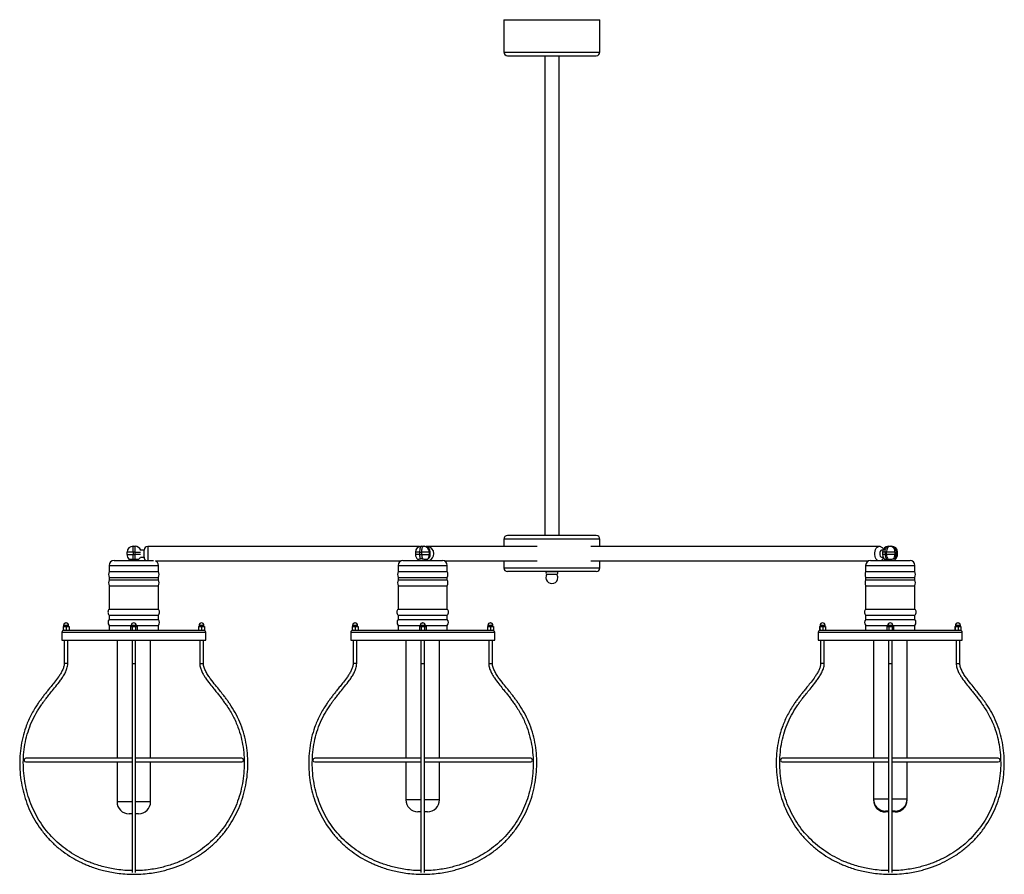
# Model space of a CAD drawing. Header units: millimetres. Extents: x 373 to 1003, y 310 to 706.
# Tile 1 of 6: x 373 to 537, y 339 to 481. Entities that reach past the tile are written whole.
import ezdxf

# ---------------------------------------------------------------- set-up
doc = ezdxf.new("R2010")
doc.units = ezdxf.units.MM

msp = doc.modelspace()

# ---------------------------------------------------------------- linework, layer by layer
at = {"color": 7, "linetype": 'Continuous', "lineweight": 25}
for p, q in [((454.02, 481.22), (454.02, 475.82)), ((454.02, 481.22), (470.02, 481.22)), ((470.02, 475.82), (470.02, 481.22)), ((454.62, 475.22), (469.42, 475.22)), ((460.82, 475.22), (460.82, 395.22)), ((463.22, 395.22), (463.22, 475.22)), ((454.02, 394.62), (454.02, 393.41)), ((469.42, 395.22), (454.62, 395.22)), ((470.02, 393.41), (470.02, 394.62)), ((391.18, 392.06), (391.18, 392.45)), ((392.18, 392.45), (391.18, 392.45)), ((392.18, 392.45), (392.18, 393.45)), ((392.18, 393.45), (392.51, 393.45)), ((392.18, 392.45), (392.18, 392.06)), ((392.51, 392.45), (392.18, 392.45)), ((392.51, 392.45), (392.51, 393.45)), ((392.51, 392.06), (392.51, 392.45)), ((394.02, 392.81), (393.45, 392.81)), ((394.02, 392.21), (394.02, 392.81)), ((439.95, 393.41), (394.62, 393.41)), ((439.25, 392.45), (439.25, 392.06)), ((439.94, 392.45), (440.32, 392.45)), ((439.94, 392.45), (439.94, 392.06)), ((440.25, 393.45), (440.63, 393.45)), ((440.32, 392.06), (440.32, 392.45)), ((441.58, 392.45), (440.32, 392.45)), ((440.63, 393.45), (440.73, 393.45)), ((441.2, 393.41), (441.03, 393.41)), ((441.2, 393.4), (441.06, 393.39)), ((459.55, 393.41), (441.2, 393.41)), ((441.58, 392.45), (441.58, 392.06)), ((441.68, 392.45), (441.58, 392.45)), ((441.68, 392.06), (441.68, 392.45)), ((441.73, 392.06), (441.73, 392.45)), ((516.55, 393.41), (468.5, 393.41)), ((516.65, 393.4), (516.55, 393.4)), ((517.21, 392.81), (517.04, 392.81)), ((517.15, 392.45), (517.15, 392.06)), ((517.82, 392.45), (517.56, 392.45)), ((517.56, 392.45), (517.56, 392.06)), ((519.22, 392.45), (517.82, 392.45)), ((517.82, 392.06), (517.82, 392.45)), ((518.15, 393.45), (518.41, 393.45)), ((518.41, 393.45), (518.64, 393.45)), ((519.22, 392.45), (519.22, 392.06)), ((519.22, 392.45), (519.45, 392.45)), ((519.45, 392.06), (519.45, 392.45)), ((519.64, 392.06), (519.64, 392.45)), ((389.01, 391.06), (395.59, 391.06)), ((391.18, 392.06), (392.18, 392.06)), ((391.5, 391.33), (391.5, 391.06)), ((392.18, 391.26), (392.18, 392.06)), ((392.18, 392.06), (392.51, 392.06)), ((392.51, 391.25), (392.51, 392.06)), ((393.11, 391.06), (393.11, 391.26)), ((393.4, 391.61), (394.02, 391.61)), ((394.02, 391.61), (394.02, 392.21)), ((395.9, 391.01), (436.89, 391.01)), ((437.18, 391.06), (443.78, 391.06)), ((439.67, 391.25), (439.67, 391.06)), ((439.94, 392.06), (440.32, 392.06)), ((440.32, 392.06), (441.58, 392.06)), ((441.29, 391.24), (441.29, 391.25)), ((441.29, 391.06), (441.29, 391.24)), ((441.58, 392.06), (441.68, 392.06)), ((444.07, 391.01), (459.55, 391.01)), ((454.02, 391.01), (454.02, 389.82)), ((468.5, 391.01), (514.84, 391.01)), ((470.02, 389.82), (470.02, 391.01)), ((515.13, 391.06), (521.73, 391.06)), ((517.04, 391.61), (517.25, 391.61)), ((517.56, 392.06), (517.82, 392.06)), ((517.62, 391.21), (517.62, 391.06)), ((519.22, 392.06), (517.82, 392.06)), ((519.22, 392.06), (519.45, 392.06)), ((519.24, 391.06), (519.24, 391.26)), ((388.21, 390.26), (388.21, 389.26)), ((388.21, 389.26), (396.41, 389.26)), ((396.41, 389.26), (396.41, 390.26)), ((436.38, 390.26), (436.38, 389.26)), ((436.38, 389.26), (444.58, 389.26)), ((444.58, 389.26), (444.58, 390.26)), ((469.42, 389.22), (454.62, 389.22)), ((461.14, 389.22), (462.91, 389.22)), ((514.33, 390.26), (514.33, 389.26)), ((514.33, 389.26), (522.53, 389.26)), ((522.53, 389.26), (522.53, 390.26)), ((388.21, 388.26), (388.21, 387.86)), ((388.21, 388.26), (396.41, 388.26)), ((388.21, 387.86), (396.41, 387.86)), ((396.41, 387.86), (396.41, 388.26)), ((436.38, 388.26), (436.38, 387.86)), ((436.38, 388.26), (444.58, 388.26)), ((436.38, 387.86), (444.58, 387.86)), ((444.58, 387.86), (444.58, 388.26)), ((461.2, 388.78), (462.85, 388.78)), ((514.33, 388.26), (514.33, 387.86)), ((514.33, 388.26), (522.53, 388.26)), ((514.33, 387.86), (522.53, 387.86)), ((522.53, 387.86), (522.53, 388.26)), ((388.21, 386.86), (388.21, 382.96)), ((388.21, 386.86), (396.41, 386.86)), ((396.41, 382.96), (396.41, 386.86)), ((436.38, 386.86), (436.38, 382.96)), ((436.38, 386.86), (444.58, 386.86)), ((444.58, 382.96), (444.58, 386.86)), ((514.33, 386.86), (514.33, 382.96)), ((514.33, 386.86), (522.53, 386.86)), ((522.53, 382.96), (522.53, 386.86)), ((388.21, 382.96), (396.41, 382.96)), ((436.38, 382.96), (444.58, 382.96)), ((514.33, 382.96), (522.53, 382.96)), ((388.21, 381.96), (388.21, 381.26)), ((388.21, 381.96), (396.41, 381.96)), ((388.21, 381.26), (396.41, 381.26)), ((396.41, 381.26), (396.41, 381.96)), ((436.38, 381.96), (436.38, 381.26)), ((436.38, 381.96), (444.58, 381.96)), ((436.38, 381.26), (444.58, 381.26)), ((444.58, 381.26), (444.58, 381.96)), ((514.33, 381.96), (514.33, 381.26)), ((514.33, 381.96), (522.53, 381.96)), ((514.33, 381.26), (522.53, 381.26)), ((522.53, 381.26), (522.53, 381.96)), ((380.53, 380.06), (380.53, 379.46)), ((380.53, 380.06), (380.55, 380.06)), ((380.53, 379.46), (380.55, 379.46)), ((380.55, 380.06), (380.55, 379.46)), ((380.55, 380.06), (381.05, 380.06)), ((380.55, 379.46), (380.71, 379.46)), ((380.6, 380.26), (380.6, 380.06)), ((380.71, 379.46), (391.93, 379.46)), ((381, 380.66), (381.04, 380.66)), ((381.05, 380.06), (381.05, 379.46)), ((381.05, 380.06), (381.52, 380.06)), ((381.44, 380.06), (381.44, 380.26)), ((381.52, 380.06), (381.52, 379.46)), ((388.21, 380.26), (388.21, 379.46)), ((388.21, 380.26), (391.89, 380.26)), ((388.21, 380.26), (388.21, 380.26)), ((391.75, 380.06), (391.75, 379.46)), ((391.75, 380.06), (392.05, 380.06)), ((391.89, 380.26), (391.89, 380.06)), ((391.93, 379.46), (392.05, 379.46)), ((392.05, 380.06), (392.05, 379.46)), ((392.05, 380.06), (392.61, 380.06)), ((392.05, 379.46), (392.61, 379.46)), ((392.29, 380.66), (392.31, 380.66)), ((392.31, 380.66), (392.32, 380.66)), ((392.61, 380.06), (392.61, 379.46)), ((392.61, 380.06), (392.86, 380.06)), ((392.61, 379.46), (392.69, 379.46)), ((392.69, 379.46), (403.9, 379.46)), ((392.72, 380.06), (392.72, 380.26)), ((392.72, 380.26), (396.41, 380.26)), ((392.86, 380.06), (392.86, 379.46)), ((396.41, 379.46), (396.41, 380.26)), ((403.1, 380.06), (403.1, 379.46)), ((403.1, 380.06), (403.12, 380.06)), ((403.12, 380.06), (403.12, 379.46)), ((403.12, 380.06), (403.61, 380.06)), ((403.18, 380.26), (403.18, 380.06)), ((403.58, 380.66), (403.61, 380.66)), ((403.61, 380.06), (403.61, 379.46)), ((403.61, 380.06), (404.08, 380.06)), ((403.9, 379.46), (404.08, 379.46)), ((404.01, 380.06), (404.01, 380.26)), ((404.08, 380.06), (404.08, 379.46)), ((428.7, 380.06), (428.7, 379.46)), ((428.7, 380.06), (428.73, 380.06)), ((428.7, 379.46), (428.73, 379.46)), ((428.73, 380.06), (428.73, 379.46)), ((428.73, 380.06), (429.22, 380.06)), ((428.73, 379.46), (428.89, 379.46)), ((428.78, 380.26), (428.78, 380.06)), ((428.89, 379.46), (440.11, 379.46)), ((429.18, 380.66), (429.21, 380.66)), ((429.22, 380.06), (429.22, 379.46)), ((429.22, 380.06), (429.69, 380.06)), ((429.61, 380.06), (429.61, 380.26)), ((429.69, 380.06), (429.69, 379.46)), ((436.38, 380.26), (436.38, 379.46)), ((436.38, 380.26), (440.06, 380.26)), ((439.92, 380.06), (439.92, 379.46)), ((439.92, 380.06), (440.22, 380.06)), ((440.06, 380.26), (440.06, 380.06)), ((440.11, 379.46), (440.22, 379.46)), ((440.22, 380.06), (440.22, 379.46)), ((440.22, 380.06), (440.78, 380.06)), ((440.22, 379.46), (440.78, 379.46)), ((440.46, 380.66), (440.48, 380.66)), ((440.48, 380.66), (440.5, 380.66)), ((440.78, 380.06), (440.78, 379.46)), ((440.78, 380.06), (441.04, 380.06)), ((440.78, 379.46), (440.86, 379.46)), ((440.86, 379.46), (452.07, 379.46)), ((440.9, 380.06), (440.9, 380.26)), ((440.9, 380.26), (444.58, 380.26)), ((441.04, 380.06), (441.04, 379.46)), ((444.58, 379.46), (444.58, 380.26)), ((451.27, 380.06), (451.27, 379.46)), ((451.27, 380.06), (451.29, 380.06)), ((451.29, 380.06), (451.29, 379.46)), ((451.29, 380.06), (451.79, 380.06)), ((451.35, 380.26), (451.35, 380.06)), ((451.75, 380.66), (451.78, 380.66)), ((451.79, 380.06), (451.79, 379.46)), ((451.79, 380.06), (452.26, 380.06)), ((452.07, 379.46), (452.26, 379.46)), ((452.18, 380.06), (452.18, 380.26)), ((452.26, 380.06), (452.26, 379.46)), ((506.65, 380.06), (506.65, 379.46)), ((506.65, 380.06), (506.67, 380.06)), ((506.65, 379.46), (506.67, 379.46)), ((506.67, 380.06), (506.67, 379.46)), ((506.67, 380.06), (507.17, 380.06)), ((506.67, 379.46), (506.83, 379.46)), ((506.73, 380.26), (506.73, 380.06)), ((506.83, 379.46), (518.05, 379.46)), ((507.13, 380.66), (507.16, 380.66)), ((507.17, 380.06), (507.17, 379.46)), ((507.17, 380.06), (507.64, 380.06)), ((507.56, 380.06), (507.56, 380.26)), ((507.64, 380.06), (507.64, 379.46)), ((514.33, 380.26), (514.33, 379.46)), ((514.33, 380.26), (518.01, 380.26)), ((517.87, 380.06), (517.87, 379.46)), ((517.87, 380.06), (518.17, 380.06)), ((518.01, 380.26), (518.01, 380.06)), ((518.05, 379.46), (518.17, 379.46)), ((518.17, 380.06), (518.17, 379.46)), ((518.17, 380.06), (518.73, 380.06)), ((518.17, 379.46), (518.73, 379.46)), ((518.41, 380.66), (518.43, 380.66)), ((518.43, 380.66), (518.44, 380.66)), ((518.73, 380.06), (518.73, 379.46)), ((518.73, 380.06), (518.98, 380.06)), ((518.73, 379.46), (518.81, 379.46)), ((518.81, 379.46), (530.02, 379.46)), ((518.84, 380.06), (518.84, 380.26)), ((518.84, 380.26), (522.53, 380.26)), ((518.98, 380.06), (518.98, 379.46)), ((522.53, 379.46), (522.53, 380.26)), ((529.22, 380.06), (529.22, 379.46)), ((529.22, 380.06), (529.24, 380.06)), ((529.24, 380.06), (529.24, 379.46)), ((529.24, 380.06), (529.74, 380.06)), ((529.3, 380.26), (529.3, 380.06)), ((529.7, 380.66), (529.73, 380.66)), ((529.74, 380.06), (529.74, 379.46)), ((529.74, 380.06), (530.21, 380.06)), ((530.02, 379.46), (530.21, 379.46)), ((530.13, 380.06), (530.13, 380.26)), ((530.21, 380.06), (530.21, 379.46)), ((380.31, 379.06), (380.31, 377.8)), ((380.31, 377.8), (404.31, 377.8)), ((380.7, 377.8), (380.7, 373.89)), ((381.3, 373.89), (381.3, 377.8)), ((389.51, 377.8), (389.51, 358.1)), ((392.01, 377.8), (392.01, 373.89)), ((392.61, 373.89), (392.61, 377.8)), ((395.11, 358.1), (395.11, 377.8)), ((403.32, 377.8), (403.32, 373.89)), ((403.92, 373.89), (403.92, 377.8)), ((404.31, 377.8), (404.31, 379.06)), ((428.48, 379.06), (428.48, 377.8)), ((428.48, 377.8), (452.48, 377.8)), ((428.87, 377.8), (428.87, 373.89)), ((429.47, 373.89), (429.47, 377.8)), ((437.68, 377.8), (437.68, 358.1)), ((440.18, 377.8), (440.18, 373.89)), ((440.78, 373.89), (440.78, 377.8)), ((443.28, 358.1), (443.28, 377.8)), ((451.49, 377.8), (451.49, 373.89)), ((452.09, 373.89), (452.09, 377.8)), ((452.48, 377.8), (452.48, 379.06)), ((506.43, 379.06), (506.43, 377.8)), ((506.43, 377.8), (530.43, 377.8)), ((506.82, 377.8), (506.82, 373.89)), ((507.42, 373.89), (507.42, 377.8)), ((515.63, 377.8), (515.63, 358.1)), ((518.13, 377.8), (518.13, 373.89)), ((518.73, 373.89), (518.73, 377.8)), ((521.23, 358.1), (521.23, 377.8)), ((529.44, 377.8), (529.44, 373.89)), ((530.04, 373.89), (530.04, 377.8)), ((530.43, 377.8), (530.43, 379.06)), ((392.01, 358.1), (374.31, 358.1)), ((410.31, 358.1), (392.61, 358.1)), ((440.18, 358.1), (422.48, 358.1)), ((458.48, 358.1), (440.78, 358.1)), ((518.13, 358.1), (500.43, 358.1)), ((536.43, 358.1), (518.73, 358.1)), ((374.31, 357.5), (392.01, 357.5)), ((389.51, 357.5), (389.51, 350.85)), ((392.61, 357.5), (410.31, 357.5)), ((395.11, 350.85), (395.11, 357.5)), ((422.48, 357.5), (440.18, 357.5)), ((437.68, 357.5), (437.68, 351.18)), ((440.78, 357.5), (458.48, 357.5)), ((443.28, 351.18), (443.28, 357.5)), ((500.43, 357.5), (518.13, 357.5)), ((515.63, 357.5), (515.63, 351.31)), ((518.73, 357.5), (536.43, 357.5)), ((521.23, 351.31), (521.23, 357.5)), ((515.63, 351.31), (515.63, 351.15)), ((521.23, 351.15), (521.23, 351.31)), ((392, 348.85), (391.51, 348.85)), ((393.11, 348.85), (392.61, 348.85)), ((440.18, 349.18), (439.68, 349.18)), ((441.09, 349.18), (440.78, 349.18)), ((441.28, 349.18), (441.09, 349.18)), ((518.13, 349.31), (517.63, 349.31)), ((518.12, 349.15), (517.63, 349.15)), ((519.23, 349.15), (518.69, 349.15)), ((519.23, 349.31), (518.73, 349.31))]:
    msp.add_line(p, q, dxfattribs=at)
at = {"color": 8, "linetype": 'Continuous', "lineweight": 25}
for p, q in [((454.02, 475.82), (470.02, 475.82)), ((470.02, 394.62), (454.02, 394.62)), ((392.51, 392.45), (393.45, 392.45)), ((394.62, 393.41), (394.62, 392.21)), ((439.94, 392.45), (439.25, 392.45)), ((441.68, 392.45), (441.73, 392.45)), ((517.56, 392.45), (517.15, 392.45)), ((519.64, 392.45), (519.45, 392.45)), ((393.43, 392.06), (392.51, 392.06)), ((394.62, 392.21), (394.62, 391.06)), ((439.94, 392.06), (439.25, 392.06)), ((441.73, 392.06), (441.68, 392.06)), ((517.56, 392.06), (517.15, 392.06)), ((519.45, 392.06), (519.64, 392.06)), ((388.21, 390.26), (396.41, 390.26)), ((436.38, 390.26), (444.58, 390.26)), ((454.02, 389.82), (470.02, 389.82)), ((514.33, 390.26), (522.53, 390.26)), ((381.44, 380.26), (380.6, 380.26)), ((392.31, 380.26), (391.89, 380.26)), ((392.72, 380.26), (392.31, 380.26)), ((404.01, 380.26), (403.18, 380.26)), ((429.61, 380.26), (428.78, 380.26)), ((440.48, 380.26), (440.06, 380.26)), ((440.9, 380.26), (440.48, 380.26)), ((452.18, 380.26), (451.35, 380.26)), ((507.56, 380.26), (506.73, 380.26)), ((518.43, 380.26), (518.01, 380.26)), ((518.84, 380.26), (518.43, 380.26)), ((530.13, 380.26), (529.3, 380.26)), ((404.31, 379.06), (380.31, 379.06)), ((452.48, 379.06), (428.48, 379.06)), ((530.43, 379.06), (506.43, 379.06)), ((381.3, 373.89), (380.7, 373.89)), ((392.01, 373.89), (392.61, 373.89)), ((403.32, 373.89), (403.92, 373.89)), ((429.47, 373.89), (428.87, 373.89)), ((440.18, 373.89), (440.78, 373.89)), ((451.49, 373.89), (452.09, 373.89)), ((507.42, 373.89), (506.82, 373.89)), ((518.13, 373.89), (518.73, 373.89)), ((529.44, 373.89), (530.04, 373.89)), ((518.12, 351.31), (515.63, 351.31)), ((521.23, 351.31), (518.73, 351.31)), ((392, 350.85), (389.51, 350.85)), ((395.11, 350.85), (392.61, 350.85)), ((440.18, 351.18), (437.68, 351.18)), ((442.61, 351.18), (440.78, 351.18)), ((443.28, 351.18), (442.61, 351.18)), ((515.63, 351.15), (515.63, 351.15)), ((521.23, 351.15), (521.22, 351.15))]:
    msp.add_line(p, q, dxfattribs=at)
at = {"color": 7, "linetype": 'Continuous', "lineweight": 25, "flags": 128}
for points in [[(440.25, 393.45), (440.19, 393.43), (440.13, 393.38), (440.08, 393.28), (440.03, 393.16), (440, 393.01), (439.97, 392.83), (439.95, 392.65), (439.94, 392.45)], [(440.32, 392.45), (440.33, 392.65), (440.35, 392.83), (440.38, 393.01), (440.41, 393.16), (440.46, 393.28), (440.51, 393.38), (440.57, 393.43), (440.63, 393.45)], [(517.04, 392.81), (516.98, 392.8), (516.86, 392.73), (516.77, 392.59), (516.71, 392.41), (516.68, 392.21), (516.71, 392), (516.77, 391.82), (516.86, 391.69), (516.98, 391.61), (517.04, 391.61)], [(517.56, 392.45), (517.57, 392.65), (517.6, 392.83), (517.66, 393.01), (517.73, 393.16), (517.82, 393.28), (517.92, 393.38), (518.03, 393.43), (518.15, 393.45)], [(518.41, 393.45), (518.29, 393.43), (518.18, 393.38), (518.08, 393.28), (517.99, 393.16), (517.92, 393.01), (517.87, 392.83), (517.83, 392.65), (517.82, 392.45)], [(392.27, 338.76), (392.31, 338.76), (392.32, 338.76)], [(440.47, 338.76), (440.48, 338.76), (440.51, 338.76)], [(518.4, 338.76), (518.43, 338.76), (518.46, 338.76)]]:
    msp.add_lwpolyline(points, dxfattribs=at)
at = {"color": 8, "linetype": 'Continuous', "lineweight": 25, "flags": 128}
for points in [[(439.97, 393.41), (440.07, 393.43), (440.25, 393.45)], [(516.34, 391.06), (516.25, 391.12), (516.1, 391.28), (515.98, 391.5), (515.9, 391.76), (515.85, 392.06), (515.85, 392.36), (515.9, 392.65), (515.98, 392.91), (516.1, 393.13), (516.25, 393.29), (516.42, 393.38), (516.55, 393.41)]]:
    msp.add_lwpolyline(points, dxfattribs=at)
at = {"color": 7, "linetype": 'Continuous', "lineweight": 25}
for centre, radius, start, end in [((454.62, 475.82), 0.6, 180, 270), ((469.42, 475.82), 0.6, 270, 0), ((454.62, 394.62), 0.6, 90, 180), ((469.42, 394.62), 0.6, 0, 90), ((392.18, 392.45), 1, 90, 180), ((392.51, 392.45), 1, 18.6221, 90), ((394.62, 392.81), 0.6, 90, 180), ((440.25, 392.45), 1, 90, 180), ((440.61, 392.48), 0.976, 358.5991, 88.5269), ((440.73, 392.45), 1, 0, 90), ((440.71, 392.48), 0.976, 358.5991, 88.5269), ((518.15, 392.45), 1, 90, 180), ((518.3, 392.54), 0.92, 354.612, 83.3349), ((518.64, 392.45), 1, 360, 90), ((518.54, 392.54), 0.92, 354.612, 83.3349), ((389.01, 390.26), 0.8, 90, 180), ((392.18, 392.06), 1, 180, 228.655), ((392.51, 392.06), 1, 305.389, 335.1341), ((394.62, 391.61), 0.6, 180, 245.3194), ((395.61, 390.26), 0.8, 0, 68.6679), ((437.18, 390.26), 0.8, 90, 180), ((440.25, 392.06), 1, 180, 234.886), ((442.34, 392.01), 2.39, 178.8376, 197.0684), ((442.72, 392.01), 2.39, 178.8376, 197.0684), ((440.57, 392.05), 1.02, 308.677, 0.3686), ((440.73, 392.06), 1, 302.6012, 0), ((440.67, 392.05), 1.02, 307.4967, 0.3918), ((443.78, 390.26), 0.8, 0, 90), ((515.13, 390.26), 0.8, 90, 180), ((518.15, 392.06), 1, 180, 238.4165), ((518.87, 392.01), 1.31, 177.9191, 215.7085), ((519.15, 392.02), 1.33, 178.0614, 214.7565), ((518.11, 392.04), 1.11, 318.8655, 0.9543), ((518.34, 392.04), 1.11, 318.8655, 0.9543), ((518.64, 392.06), 1, 305.7757, 0), ((521.73, 390.26), 0.8, 0, 90), ((389.41, 388.76), 1.3, 157.3801, 202.6199), ((395.21, 388.76), 1.3, 337.3801, 22.6199), ((437.58, 388.76), 1.3, 157.3801, 202.6199), ((443.38, 388.76), 1.3, 337.3801, 22.6199), ((454.62, 389.82), 0.6, 180, 270), ((461.25, 389.01), 0.235, 117.3085, 258.3088), ((462.8, 389.01), 0.235, 281.6912, 62.6915), ((469.42, 389.82), 0.6, 270, 0), ((515.53, 388.76), 1.3, 157.3801, 202.6199), ((521.33, 388.76), 1.3, 337.3801, 22.6199), ((389.41, 387.36), 1.3, 157.3801, 202.6199), ((395.21, 387.36), 1.3, 337.3801, 22.6199), ((437.58, 387.36), 1.3, 157.3801, 202.6199), ((443.38, 387.36), 1.3, 337.3801, 22.6199), ((462.02, 388.22), 0.995, 146.0973, 0), ((462.02, 388.22), 0.995, 0, 33.9027), ((515.53, 387.36), 1.3, 157.3801, 202.6199), ((521.33, 387.36), 1.3, 337.3801, 22.6199), ((388.69, 382.46), 0.698, 134.2395, 225.7605), ((395.92, 382.46), 0.698, 314.2395, 45.7605), ((436.87, 382.46), 0.698, 134.2395, 225.7605), ((444.09, 382.46), 0.698, 314.2395, 45.7605), ((514.81, 382.46), 0.698, 134.2395, 225.7605), ((522.04, 382.46), 0.698, 314.2395, 45.7605), ((388.76, 380.76), 0.749, 138.1192, 221.8808), ((395.85, 380.76), 0.749, 318.1192, 41.8808), ((436.94, 380.76), 0.749, 138.1192, 221.8808), ((444.02, 380.76), 0.749, 318.1192, 41.8808), ((514.89, 380.76), 0.749, 138.1192, 221.8808), ((521.97, 380.76), 0.749, 318.1192, 41.8808), ((380.71, 379.06), 0.4, 90, 180), ((381, 380.26), 0.4, 90, 180), ((381.04, 380.26), 0.4, 0, 90), ((392.29, 380.26), 0.4, 90, 180), ((392.32, 380.26), 0.4, 0, 90), ((403.58, 380.26), 0.4, 90, 180), ((403.61, 380.26), 0.4, 0, 90), ((403.91, 379.06), 0.4, 0, 90), ((428.88, 379.06), 0.4, 90, 180), ((429.18, 380.26), 0.4, 90, 180), ((429.21, 380.26), 0.4, 0, 90), ((440.46, 380.26), 0.4, 90, 180), ((440.5, 380.26), 0.4, 0, 90), ((451.75, 380.26), 0.4, 90, 180), ((451.78, 380.26), 0.4, 0, 90), ((452.08, 379.06), 0.4, 0, 90), ((506.83, 379.06), 0.4, 90, 180), ((507.13, 380.26), 0.4, 90, 180), ((507.16, 380.26), 0.4, 0, 90), ((518.41, 380.26), 0.4, 90, 180), ((518.44, 380.26), 0.4, 0, 90), ((529.7, 380.26), 0.4, 90, 180), ((529.73, 380.26), 0.4, 0, 90), ((530.03, 379.06), 0.4, 0, 90), ((374.31, 357.8), 0.3, 90, 270), ((410.31, 357.8), 0.3, 270, 90), ((422.48, 357.8), 0.3, 90, 270), ((458.48, 357.8), 0.3, 270, 90), ((500.43, 357.8), 0.3, 90, 270), ((536.43, 357.8), 0.3, 270, 90), ((517.63, 351.31), 2, 180, 269.9999), ((519.23, 351.31), 2, 270.0001, 0), ((391.51, 350.85), 2, 180, 269.9999), ((393.11, 350.85), 2, 270.0001, 0), ((439.68, 351.18), 2, 180, 269.9999), ((441.28, 351.18), 2, 270.0001, 0), ((517.63, 351.15), 2, 180, 269.9999), ((519.23, 351.15), 2, 270.0001, 0)]:
    msp.add_arc(centre, radius, start, end, dxfattribs=at)
at = {"color": 8, "linetype": 'Continuous', "lineweight": 25}
for centre, radius, start, end in [((441.17, 392.23), 1.17, 358.657, 88.5024), ((441.15, 392.18), 1.19, 289.0616, 1.0446)]:
    msp.add_arc(centre, radius, start, end, dxfattribs=at)
at = {"color": 7, "linetype": 'Continuous', "lineweight": 25}
for points, knots in [([(517.3, 392.95), (517.27, 393), (517.2, 393.12), (517.04, 393.26), (516.85, 393.36), (516.68, 393.41), (516.58, 393.4), (516.55, 393.4)], [0, 0, 0, 0, 0.196978, 0.443531, 0.680801, 0.914367, 1, 1, 1, 1]), ([(392.18, 391.26), (392.1, 391.25), (391.93, 391.24), (391.72, 391.25), (391.58, 391.27), (391.54, 391.3), (391.52, 391.31)], [0, 0, 0, 0, 0.276699, 0.553501, 0.829546, 1, 1, 1, 1]), ([(392.51, 391.25), (392.44, 391.26), (392.33, 391.27), (392.22, 391.26), (392.18, 391.26)], [0, 0, 0, 0, 0.675257, 1, 1, 1, 1]), ([(393.09, 391.25), (393.06, 391.23), (393, 391.21), (392.82, 391.21), (392.64, 391.22), (392.54, 391.24), (392.51, 391.25)], [0, 0, 0, 0, 0.301756, 0.603736, 0.90254, 1, 1, 1, 1]), ([(440.05, 391.31), (439.98, 391.29), (439.84, 391.26), (439.71, 391.24), (439.69, 391.24), (439.68, 391.25)], [0, 0, 0, 0, 0.352568, 0.705488, 1, 1, 1, 1]), ([(440.43, 391.31), (440.36, 391.32), (440.22, 391.34), (440.11, 391.32), (440.05, 391.31)], [0, 0, 0, 0, 0.51339, 1, 1, 1, 1]), ([(441.2, 391.26), (441.16, 391.25), (441.06, 391.24), (440.84, 391.25), (440.62, 391.27), (440.48, 391.3), (440.43, 391.31)], [0, 0, 0, 0, 0.276699, 0.553501, 0.829546, 1, 1, 1, 1]), ([(441.29, 391.25), (441.28, 391.26), (441.26, 391.27), (441.22, 391.26), (441.2, 391.26)], [0, 0, 0, 0, 0.675257, 1, 1, 1, 1]), ([(516.83, 391.06), (516.85, 391.06), (516.93, 391.09), (517.07, 391.18), (517.22, 391.32), (517.3, 391.45), (517.33, 391.51)], [0, 0, 0, 0, 0.075036, 0.382099, 0.692426, 1, 1, 1, 1]), ([(517.8, 391.25), (517.75, 391.23), (517.66, 391.21), (517.63, 391.21), (517.62, 391.21)], [0, 0, 0, 0, 0.509359, 1, 1, 1, 1]), ([(518.06, 391.26), (517.99, 391.26), (517.9, 391.27), (517.83, 391.25), (517.8, 391.25)], [0, 0, 0, 0, 0.675058, 1, 1, 1, 1]), ([(518.94, 391.31), (518.87, 391.29), (518.72, 391.26), (518.46, 391.24), (518.23, 391.24), (518.1, 391.25), (518.06, 391.26)], [0, 0, 0, 0, 0.282733, 0.565748, 0.843728, 1, 1, 1, 1]), ([(519.18, 391.31), (519.15, 391.32), (519.09, 391.34), (518.99, 391.32), (518.94, 391.31)], [0, 0, 0, 0, 0.51339, 1, 1, 1, 1]), ([(519.23, 391.26), (519.23, 391.27), (519.23, 391.28), (519.2, 391.3), (519.18, 391.31)], [0, 0, 0, 0, 0.477557, 1, 1, 1, 1]), ([(380.7, 373.89), (380.69, 373.79), (380.68, 373.59), (380.59, 373.2), (380.4, 372.73), (380.1, 372.19), (379.67, 371.54), (379.13, 370.84), (378.55, 370.12), (378.06, 369.52), (377.63, 368.98), (377.23, 368.47), (376.84, 367.94), (376.46, 367.41), (375.83, 366.49), (375.04, 365.13), (374.28, 363.34), (373.76, 361.56), (373.43, 359.81), (373.28, 358.03), (373.29, 356.24), (373.47, 354.45), (373.81, 352.69), (374.31, 350.98), (374.97, 349.32), (375.79, 347.75), (376.77, 346.26), (377.89, 344.89), (379.14, 343.64), (380.5, 342.52), (381.9, 341.59), (383.03, 340.97), (383.9, 340.56), (384.57, 340.27), (385.4, 339.95), (386.32, 339.64), (387.31, 339.37), (388.37, 339.13), (389.55, 338.94), (390.88, 338.79), (391.82, 338.77), (392.31, 338.76)], [0, 0, 0, 0, 0.006044, 0.012202, 0.024915, 0.037803, 0.050423, 0.073243, 0.092562, 0.107981, 0.12155, 0.135142, 0.148714, 0.16226, 0.175774, 0.217877, 0.2599, 0.296517, 0.33335, 0.370394, 0.407527, 0.444679, 0.481772, 0.518778, 0.555685, 0.592492, 0.629236, 0.665914, 0.702614, 0.739327, 0.774933, 0.807059, 0.819361, 0.834591, 0.85296, 0.874669, 0.894598, 0.916953, 0.941894, 0.969539, 1, 1, 1, 1]), ([(392.01, 339.37), (391.6, 339.38), (390.75, 339.4), (389.51, 339.55), (388.34, 339.75), (387.25, 340), (386.27, 340.29), (385.37, 340.6), (384.31, 341.02), (383.03, 341.63), (381.56, 342.52), (380.16, 343.55), (378.88, 344.72), (377.72, 346.01), (376.7, 347.41), (375.84, 348.92), (375.12, 350.51), (374.57, 352.17), (374.17, 353.87), (373.94, 355.61), (373.86, 357.37), (373.95, 359.12), (374.21, 360.84), (374.64, 362.52), (375.25, 364.13), (376.01, 365.64), (376.71, 366.74), (377.25, 367.49), (377.62, 367.99), (378.06, 368.56), (378.63, 369.26), (379.33, 370.12), (379.98, 370.95), (380.51, 371.71), (380.89, 372.36), (381.14, 372.96), (381.27, 373.48), (381.29, 373.75), (381.3, 373.89)], [0, 0, 0, 0, 0.025876, 0.054502, 0.079643, 0.101469, 0.125768, 0.14499, 0.162479, 0.198415, 0.235271, 0.272163, 0.309021, 0.345863, 0.382706, 0.419645, 0.456671, 0.493806, 0.531041, 0.56837, 0.605711, 0.642989, 0.680092, 0.716895, 0.753446, 0.789773, 0.824581, 0.836781, 0.848797, 0.863882, 0.883111, 0.906704, 0.93459, 0.949941, 0.965991, 0.982609, 0.991178, 1, 1, 1, 1]), ([(392.01, 373.89), (392.01, 373.67), (392.01, 373.24), (392.01, 372.65), (392.01, 372.1), (392.01, 371.45), (392.01, 370.74), (392.01, 370.02), (392.01, 369.42), (392.01, 368.89), (392.01, 368.39), (392.01, 367.88), (392.01, 367.36), (392.01, 366.45), (392.01, 365.12), (392.01, 363.36), (392.01, 361.61), (392.01, 359.88), (392.01, 358.12), (392.01, 356.35), (392.01, 354.59), (392.01, 352.85), (392.01, 351.15), (392.01, 349.52), (392.01, 347.95), (392.01, 346.48), (392.01, 345.12), (392.01, 343.88), (392.01, 342.78), (392.01, 341.86), (392.01, 341.25), (392.01, 340.84), (392.01, 340.55), (392.01, 340.24), (392.01, 339.94), (392.01, 339.66), (392.01, 339.43), (392.01, 339.23), (392.01, 339.09), (392.01, 339.07), (392.01, 339.06)], [0, 0, 0, 0, 0.013493, 0.026864, 0.040028, 0.052762, 0.075678, 0.095199, 0.11103, 0.12443, 0.137827, 0.15125, 0.164686, 0.178126, 0.220021, 0.26187, 0.298353, 0.335083, 0.372041, 0.409095, 0.446173, 0.483192, 0.520115, 0.556938, 0.593662, 0.630311, 0.666893, 0.703502, 0.74012, 0.775674, 0.807756, 0.819974, 0.835108, 0.853381, 0.874997, 0.894855, 0.917147, 0.942029, 0.969611, 1, 1, 1, 1]), ([(392.31, 338.76), (392.82, 338.77), (393.8, 338.79), (395.18, 338.95), (396.38, 339.16), (397.41, 339.4), (398.28, 339.64), (399.01, 339.88), (399.65, 340.12), (400.58, 340.49), (401.83, 341.08), (403.35, 341.99), (404.78, 343.04), (406.1, 344.23), (407.3, 345.55), (408.35, 346.99), (409.25, 348.53), (410, 350.15), (410.58, 351.85), (411, 353.59), (411.26, 355.37), (411.35, 357.17), (411.27, 358.97), (411.03, 360.74), (410.61, 362.47), (410.02, 364.14), (409.25, 365.71), (408.53, 366.87), (407.97, 367.67), (407.6, 368.18), (407.16, 368.75), (406.6, 369.45), (405.89, 370.32), (405.23, 371.15), (404.69, 371.91), (404.31, 372.54), (404.06, 373.09), (403.94, 373.55), (403.92, 373.77), (403.92, 373.89)], [0, 0, 0, 0, 0.032254, 0.060861, 0.085994, 0.107833, 0.126592, 0.142445, 0.155825, 0.168958, 0.204851, 0.241682, 0.278564, 0.315405, 0.352232, 0.389069, 0.425983, 0.462971, 0.500074, 0.537259, 0.574534, 0.611822, 0.649062, 0.686141, 0.72299, 0.759633, 0.796085, 0.83173, 0.84441, 0.856675, 0.870799, 0.889425, 0.912694, 0.940333, 0.955392, 0.970744, 0.985805, 0.993009, 1, 1, 1, 1]), ([(392.61, 339.06), (392.61, 339.07), (392.61, 339.09), (392.61, 339.25), (392.61, 339.46), (392.61, 339.69), (392.61, 339.93), (392.61, 340.17), (392.61, 340.4), (392.61, 340.77), (392.61, 341.36), (392.61, 342.25), (392.61, 343.3), (392.61, 344.48), (392.61, 345.78), (392.61, 347.2), (392.61, 348.72), (392.61, 350.33), (392.61, 352.01), (392.61, 353.73), (392.61, 355.49), (392.61, 357.27), (392.61, 359.04), (392.61, 360.79), (392.61, 362.49), (392.61, 364.13), (392.61, 365.68), (392.61, 366.81), (392.61, 367.58), (392.61, 368.08), (392.61, 368.65), (392.61, 369.36), (392.61, 370.22), (392.61, 371.05), (392.61, 371.81), (392.61, 372.45), (392.61, 373.02), (392.61, 373.51), (392.61, 373.76), (392.61, 373.89)], [0, 0, 0, 0, 0.032159, 0.060685, 0.085743, 0.107507, 0.126187, 0.141962, 0.155284, 0.168385, 0.204186, 0.240913, 0.277684, 0.314418, 0.351136, 0.38786, 0.42467, 0.461561, 0.498562, 0.535655, 0.572838, 0.610035, 0.647177, 0.684152, 0.720864, 0.75735, 0.793625, 0.828775, 0.841185, 0.853208, 0.867794, 0.886674, 0.910033, 0.937692, 0.952831, 0.968465, 0.984239, 0.992104, 1, 1, 1, 1]), ([(403.32, 373.89), (403.32, 373.77), (403.33, 373.53), (403.43, 373.09), (403.63, 372.57), (403.92, 372.01), (404.37, 371.31), (404.94, 370.55), (405.58, 369.75), (406.12, 369.1), (406.58, 368.52), (407.02, 367.95), (407.45, 367.37), (408.1, 366.44), (408.91, 365.11), (409.68, 363.38), (410.22, 361.65), (410.55, 359.95), (410.72, 358.22), (410.73, 356.47), (410.58, 354.73), (410.26, 353.01), (409.79, 351.33), (409.16, 349.71), (408.37, 348.16), (407.43, 346.71), (406.34, 345.36), (405.12, 344.13), (403.8, 343.04), (402.44, 342.13), (401.34, 341.52), (400.49, 341.12), (399.84, 340.83), (399.03, 340.52), (398.14, 340.23), (397.18, 339.96), (396.15, 339.73), (394.99, 339.53), (393.8, 339.4), (392.98, 339.38), (392.61, 339.37)], [0, 0, 0, 0, 0.007559, 0.014886, 0.029024, 0.042582, 0.055542, 0.08177, 0.103569, 0.120759, 0.135875, 0.151095, 0.166392, 0.181742, 0.223688, 0.265618, 0.302189, 0.339043, 0.376146, 0.413353, 0.45059, 0.487766, 0.52484, 0.561809, 0.598681, 0.635465, 0.672181, 0.708927, 0.74568, 0.781405, 0.813645, 0.825856, 0.840986, 0.859276, 0.880933, 0.900845, 0.923213, 0.94819, 0.975883, 1, 1, 1, 1]), ([(428.87, 373.89), (428.86, 373.79), (428.85, 373.59), (428.76, 373.2), (428.57, 372.73), (428.27, 372.19), (427.84, 371.54), (427.31, 370.84), (426.73, 370.12), (426.24, 369.52), (425.81, 368.98), (425.41, 368.47), (425.01, 367.94), (424.63, 367.41), (424.01, 366.49), (423.22, 365.13), (422.45, 363.34), (421.93, 361.56), (421.61, 359.81), (421.45, 358.03), (421.47, 356.24), (421.64, 354.45), (421.98, 352.69), (422.48, 350.98), (423.15, 349.32), (423.97, 347.75), (424.94, 346.26), (426.06, 344.89), (427.32, 343.64), (428.67, 342.52), (430.07, 341.59), (431.2, 340.97), (432.07, 340.56), (432.75, 340.27), (433.58, 339.95), (434.49, 339.64), (435.48, 339.37), (436.54, 339.13), (437.73, 338.94), (439.06, 338.79), (439.99, 338.77), (440.48, 338.76)], [0, 0, 0, 0, 0.006044, 0.012202, 0.024915, 0.037803, 0.050423, 0.073243, 0.092562, 0.107981, 0.12155, 0.135142, 0.148714, 0.16226, 0.175774, 0.217877, 0.2599, 0.296517, 0.33335, 0.370394, 0.407527, 0.444679, 0.481772, 0.518778, 0.555685, 0.592492, 0.629236, 0.665914, 0.702614, 0.739327, 0.774933, 0.807059, 0.819361, 0.834591, 0.85296, 0.874669, 0.894598, 0.916953, 0.941894, 0.969539, 1, 1, 1, 1]), ([(440.18, 339.37), (439.78, 339.38), (438.92, 339.4), (437.68, 339.55), (436.51, 339.75), (435.43, 340), (434.44, 340.29), (433.54, 340.6), (432.48, 341.02), (431.21, 341.63), (429.73, 342.52), (428.34, 343.55), (427.05, 344.72), (425.89, 346.01), (424.88, 347.41), (424.01, 348.92), (423.29, 350.51), (422.74, 352.17), (422.35, 353.87), (422.11, 355.61), (422.04, 357.37), (422.13, 359.12), (422.39, 360.84), (422.82, 362.52), (423.42, 364.13), (424.19, 365.64), (424.89, 366.74), (425.43, 367.49), (425.79, 367.99), (426.24, 368.56), (426.81, 369.26), (427.51, 370.12), (428.15, 370.95), (428.68, 371.71), (429.06, 372.36), (429.32, 372.96), (429.45, 373.48), (429.46, 373.75), (429.47, 373.89)], [0, 0, 0, 0, 0.025876, 0.054502, 0.079643, 0.101469, 0.125768, 0.14499, 0.162479, 0.198415, 0.235271, 0.272163, 0.309021, 0.345863, 0.382706, 0.419645, 0.456671, 0.493806, 0.531041, 0.56837, 0.605711, 0.642989, 0.680092, 0.716895, 0.753446, 0.789773, 0.824581, 0.836781, 0.848797, 0.863882, 0.883111, 0.906704, 0.93459, 0.949941, 0.965991, 0.982609, 0.991178, 1, 1, 1, 1]), ([(440.18, 373.89), (440.18, 373.67), (440.18, 373.24), (440.18, 372.65), (440.18, 372.1), (440.18, 371.45), (440.18, 370.74), (440.18, 370.02), (440.18, 369.42), (440.18, 368.89), (440.18, 368.39), (440.18, 367.88), (440.18, 367.36), (440.18, 366.45), (440.18, 365.12), (440.18, 363.36), (440.18, 361.61), (440.18, 359.88), (440.18, 358.12), (440.18, 356.35), (440.18, 354.59), (440.18, 352.85), (440.18, 351.15), (440.18, 349.52), (440.18, 347.95), (440.18, 346.48), (440.18, 345.12), (440.18, 343.88), (440.18, 342.78), (440.18, 341.86), (440.18, 341.25), (440.18, 340.84), (440.18, 340.55), (440.18, 340.24), (440.18, 339.94), (440.18, 339.66), (440.18, 339.43), (440.18, 339.23), (440.18, 339.09), (440.18, 339.07), (440.18, 339.06)], [0, 0, 0, 0, 0.013493, 0.026864, 0.040028, 0.052762, 0.075678, 0.095199, 0.11103, 0.12443, 0.137827, 0.15125, 0.164686, 0.178126, 0.220021, 0.26187, 0.298353, 0.335083, 0.372041, 0.409095, 0.446173, 0.483192, 0.520115, 0.556938, 0.593662, 0.630311, 0.666893, 0.703502, 0.74012, 0.775674, 0.807756, 0.819974, 0.835108, 0.853381, 0.874997, 0.894855, 0.917147, 0.942029, 0.969611, 1, 1, 1, 1]), ([(440.48, 338.76), (441, 338.77), (441.98, 338.79), (443.35, 338.95), (444.55, 339.16), (445.58, 339.4), (446.45, 339.64), (447.19, 339.88), (447.83, 340.12), (448.76, 340.49), (450.01, 341.08), (451.52, 341.99), (452.96, 343.04), (454.28, 344.23), (455.47, 345.55), (456.52, 346.99), (457.43, 348.53), (458.17, 350.15), (458.75, 351.85), (459.17, 353.59), (459.43, 355.37), (459.52, 357.17), (459.45, 358.97), (459.21, 360.74), (458.79, 362.47), (458.19, 364.14), (457.42, 365.71), (456.71, 366.87), (456.15, 367.67), (455.78, 368.18), (455.34, 368.75), (454.77, 369.45), (454.07, 370.32), (453.41, 371.15), (452.87, 371.91), (452.49, 372.54), (452.24, 373.09), (452.11, 373.55), (452.1, 373.77), (452.09, 373.89)], [0, 0, 0, 0, 0.032254, 0.060861, 0.085994, 0.107833, 0.126592, 0.142445, 0.155825, 0.168958, 0.204851, 0.241682, 0.278564, 0.315405, 0.352232, 0.389069, 0.425983, 0.462971, 0.500074, 0.537259, 0.574534, 0.611822, 0.649062, 0.686141, 0.72299, 0.759633, 0.796085, 0.83173, 0.84441, 0.856675, 0.870799, 0.889425, 0.912694, 0.940333, 0.955392, 0.970744, 0.985805, 0.993009, 1, 1, 1, 1]), ([(440.78, 339.06), (440.78, 339.07), (440.78, 339.09), (440.78, 339.25), (440.78, 339.46), (440.78, 339.69), (440.78, 339.93), (440.78, 340.17), (440.78, 340.4), (440.78, 340.77), (440.78, 341.36), (440.78, 342.25), (440.78, 343.3), (440.78, 344.48), (440.78, 345.78), (440.78, 347.2), (440.78, 348.72), (440.78, 350.33), (440.78, 352.01), (440.78, 353.73), (440.78, 355.49), (440.78, 357.27), (440.78, 359.04), (440.78, 360.79), (440.78, 362.49), (440.78, 364.13), (440.78, 365.68), (440.78, 366.81), (440.78, 367.58), (440.78, 368.08), (440.78, 368.65), (440.78, 369.36), (440.78, 370.22), (440.78, 371.05), (440.78, 371.81), (440.78, 372.45), (440.78, 373.02), (440.78, 373.51), (440.78, 373.76), (440.78, 373.89)], [0, 0, 0, 0, 0.0321589, 0.0606853, 0.0857428, 0.1075074, 0.1261872, 0.1419615, 0.1552845, 0.1683845, 0.204186, 0.240913, 0.277684, 0.3144175, 0.3511361, 0.3878603, 0.4246698, 0.4615605, 0.4985622, 0.5356545, 0.5728384, 0.6100354, 0.6471771, 0.6841515, 0.7208643, 0.7573503, 0.7936254, 0.8287746, 0.8411851, 0.8532082, 0.8677936, 0.8866744, 0.9100325, 0.9376917, 0.9528314, 0.9684654, 0.9842395, 0.9921038, 1, 1, 1, 1]), ([(451.49, 373.89), (451.5, 373.77), (451.51, 373.53), (451.61, 373.09), (451.8, 372.57), (452.1, 372.01), (452.54, 371.31), (453.12, 370.55), (453.76, 369.75), (454.29, 369.1), (454.76, 368.52), (455.2, 367.95), (455.62, 367.37), (456.27, 366.44), (457.08, 365.11), (457.85, 363.38), (458.39, 361.65), (458.73, 359.95), (458.9, 358.22), (458.91, 356.47), (458.75, 354.73), (458.44, 353.01), (457.96, 351.33), (457.33, 349.71), (456.54, 348.16), (455.6, 346.71), (454.52, 345.36), (453.3, 344.13), (451.98, 343.04), (450.61, 342.13), (449.51, 341.52), (448.67, 341.12), (448.01, 340.83), (447.21, 340.52), (446.32, 340.23), (445.35, 339.96), (444.33, 339.73), (443.17, 339.53), (441.97, 339.4), (441.16, 339.38), (440.78, 339.37)], [0, 0, 0, 0, 0.007559, 0.014886, 0.029024, 0.042582, 0.055542, 0.08177, 0.103569, 0.120759, 0.135875, 0.151095, 0.166392, 0.181742, 0.223688, 0.265618, 0.302189, 0.339043, 0.376146, 0.413353, 0.45059, 0.487766, 0.52484, 0.561809, 0.598681, 0.635465, 0.672181, 0.708927, 0.74568, 0.781405, 0.813645, 0.825856, 0.840986, 0.859276, 0.880933, 0.900845, 0.923213, 0.94819, 0.975883, 1, 1, 1, 1]), ([(506.82, 373.89), (506.81, 373.79), (506.8, 373.59), (506.71, 373.2), (506.52, 372.73), (506.22, 372.19), (505.79, 371.54), (505.26, 370.84), (504.67, 370.12), (504.19, 369.52), (503.76, 368.98), (503.35, 368.47), (502.96, 367.94), (502.58, 367.41), (501.96, 366.49), (501.17, 365.13), (500.4, 363.34), (499.88, 361.56), (499.55, 359.81), (499.4, 358.03), (499.41, 356.24), (499.59, 354.45), (499.93, 352.69), (500.43, 350.98), (501.09, 349.32), (501.91, 347.75), (502.89, 346.26), (504.01, 344.89), (505.26, 343.64), (506.62, 342.52), (508.02, 341.59), (509.15, 340.97), (510.02, 340.56), (510.69, 340.27), (511.52, 339.95), (512.44, 339.64), (513.43, 339.37), (514.49, 339.13), (515.68, 338.94), (517, 338.79), (517.94, 338.77), (518.43, 338.76)], [0, 0, 0, 0, 0.0060439, 0.0122017, 0.0249151, 0.0378033, 0.0504229, 0.073243, 0.0925622, 0.1079806, 0.1215499, 0.1351415, 0.1487136, 0.1622603, 0.1757744, 0.2178772, 0.2599004, 0.2965168, 0.3333502, 0.3703937, 0.4075266, 0.4446791, 0.4817723, 0.5187779, 0.5556853, 0.5924915, 0.6292359, 0.6659136, 0.7026141, 0.7393274, 0.7749328, 0.8070592, 0.8193609, 0.8345913, 0.8529602, 0.8746692, 0.8945976, 0.9169527, 0.9418937, 0.9695392, 1, 1, 1, 1]), ([(518.13, 339.37), (517.72, 339.38), (516.87, 339.4), (515.63, 339.55), (514.46, 339.75), (513.37, 340), (512.39, 340.29), (511.49, 340.6), (510.43, 341.02), (509.15, 341.63), (507.68, 342.52), (506.28, 343.55), (505, 344.72), (503.84, 346.01), (502.82, 347.41), (501.96, 348.92), (501.24, 350.51), (500.69, 352.17), (500.29, 353.87), (500.06, 355.61), (499.99, 357.37), (500.08, 359.12), (500.33, 360.84), (500.76, 362.52), (501.37, 364.13), (502.13, 365.64), (502.84, 366.74), (503.37, 367.49), (503.74, 367.99), (504.18, 368.56), (504.75, 369.26), (505.45, 370.12), (506.1, 370.95), (506.63, 371.71), (507.01, 372.36), (507.26, 372.96), (507.4, 373.48), (507.41, 373.75), (507.42, 373.89)], [0, 0, 0, 0, 0.025876, 0.054502, 0.079643, 0.101469, 0.125768, 0.14499, 0.162479, 0.198415, 0.235271, 0.272163, 0.309021, 0.345863, 0.382706, 0.419645, 0.456671, 0.493806, 0.531041, 0.56837, 0.605711, 0.642989, 0.680092, 0.716895, 0.753446, 0.789773, 0.824581, 0.836781, 0.848797, 0.863882, 0.883111, 0.906704, 0.93459, 0.949941, 0.965991, 0.982609, 0.991178, 1, 1, 1, 1]), ([(518.13, 373.89), (518.13, 373.67), (518.13, 373.24), (518.13, 372.65), (518.13, 372.1), (518.13, 371.45), (518.13, 370.74), (518.13, 370.02), (518.13, 369.42), (518.13, 368.89), (518.13, 368.39), (518.13, 367.88), (518.13, 367.36), (518.13, 366.45), (518.13, 365.12), (518.13, 363.36), (518.13, 361.61), (518.13, 359.88), (518.13, 358.12), (518.13, 356.35), (518.13, 354.59), (518.13, 352.85), (518.13, 351.15), (518.13, 349.52), (518.13, 347.95), (518.13, 346.48), (518.13, 345.12), (518.13, 343.88), (518.13, 342.78), (518.13, 341.86), (518.13, 341.25), (518.13, 340.84), (518.13, 340.55), (518.13, 340.24), (518.13, 339.94), (518.13, 339.66), (518.13, 339.43), (518.13, 339.23), (518.13, 339.09), (518.13, 339.07), (518.13, 339.06)], [0, 0, 0, 0, 0.013493, 0.026864, 0.040028, 0.052762, 0.075678, 0.095199, 0.11103, 0.12443, 0.137827, 0.15125, 0.164686, 0.178126, 0.220021, 0.26187, 0.298353, 0.335083, 0.372041, 0.409095, 0.446173, 0.483192, 0.520115, 0.556938, 0.593662, 0.630311, 0.666893, 0.703502, 0.74012, 0.775674, 0.807756, 0.819974, 0.835108, 0.853381, 0.874997, 0.894855, 0.917147, 0.942029, 0.969611, 1, 1, 1, 1]), ([(518.43, 338.76), (518.95, 338.77), (519.92, 338.79), (521.3, 338.95), (522.5, 339.16), (523.53, 339.4), (524.4, 339.64), (525.13, 339.88), (525.77, 340.12), (526.7, 340.49), (527.95, 341.08), (529.47, 341.99), (530.9, 343.04), (532.22, 344.23), (533.42, 345.55), (534.47, 346.99), (535.37, 348.53), (536.12, 350.15), (536.7, 351.85), (537.12, 353.59), (537.38, 355.37), (537.47, 357.17), (537.4, 358.97), (537.15, 360.74), (536.73, 362.47), (536.14, 364.14), (535.37, 365.71), (534.65, 366.87), (534.09, 367.67), (533.72, 368.18), (533.28, 368.75), (532.72, 369.45), (532.02, 370.32), (531.36, 371.15), (530.81, 371.91), (530.43, 372.54), (530.18, 373.09), (530.06, 373.55), (530.05, 373.77), (530.04, 373.89)], [0, 0, 0, 0, 0.0322538, 0.0608613, 0.0859935, 0.1078335, 0.1265916, 0.1424446, 0.1558249, 0.1689581, 0.2048513, 0.2416816, 0.2785636, 0.3154049, 0.3522318, 0.3890692, 0.4259828, 0.4629713, 0.5000737, 0.5372593, 0.5745339, 0.611822, 0.6490617, 0.6861411, 0.7229903, 0.7596325, 0.7960847, 0.8317305, 0.8444104, 0.8566755, 0.8707987, 0.8894247, 0.9126938, 0.9403326, 0.9553917, 0.9707439, 0.985805, 0.9930091, 1, 1, 1, 1]), ([(518.73, 339.06), (518.73, 339.07), (518.73, 339.09), (518.73, 339.25), (518.73, 339.46), (518.73, 339.69), (518.73, 339.93), (518.73, 340.17), (518.73, 340.4), (518.73, 340.77), (518.73, 341.36), (518.73, 342.25), (518.73, 343.3), (518.73, 344.48), (518.73, 345.78), (518.73, 347.2), (518.73, 348.72), (518.73, 350.33), (518.73, 352.01), (518.73, 353.73), (518.73, 355.49), (518.73, 357.27), (518.73, 359.04), (518.73, 360.79), (518.73, 362.49), (518.73, 364.13), (518.73, 365.68), (518.73, 366.81), (518.73, 367.58), (518.73, 368.08), (518.73, 368.65), (518.73, 369.36), (518.73, 370.22), (518.73, 371.05), (518.73, 371.81), (518.73, 372.45), (518.73, 373.02), (518.73, 373.51), (518.73, 373.76), (518.73, 373.89)], [0, 0, 0, 0, 0.032159, 0.060685, 0.085743, 0.107507, 0.126187, 0.141962, 0.155284, 0.168385, 0.204186, 0.240913, 0.277684, 0.314418, 0.351136, 0.38786, 0.42467, 0.461561, 0.498562, 0.535655, 0.572838, 0.610035, 0.647177, 0.684152, 0.720864, 0.75735, 0.793625, 0.828775, 0.841185, 0.853208, 0.867794, 0.886674, 0.910033, 0.937692, 0.952831, 0.968465, 0.984239, 0.992104, 1, 1, 1, 1]), ([(529.44, 373.89), (529.44, 373.77), (529.45, 373.53), (529.55, 373.09), (529.75, 372.57), (530.05, 372.01), (530.49, 371.31), (531.06, 370.55), (531.7, 369.75), (532.24, 369.1), (532.7, 368.52), (533.14, 367.95), (533.57, 367.37), (534.22, 366.44), (535.03, 365.11), (535.8, 363.38), (536.34, 361.65), (536.68, 359.95), (536.85, 358.22), (536.85, 356.47), (536.7, 354.73), (536.38, 353.01), (535.91, 351.33), (535.28, 349.71), (534.49, 348.16), (533.55, 346.71), (532.46, 345.36), (531.25, 344.13), (529.92, 343.04), (528.56, 342.13), (527.46, 341.52), (526.62, 341.12), (525.96, 340.83), (525.16, 340.52), (524.27, 340.23), (523.3, 339.96), (522.27, 339.73), (521.11, 339.53), (519.92, 339.4), (519.11, 339.38), (518.73, 339.37)], [0, 0, 0, 0, 0.007559, 0.014886, 0.029024, 0.042582, 0.055542, 0.08177, 0.103569, 0.120759, 0.135875, 0.151095, 0.166392, 0.181742, 0.223688, 0.265618, 0.302189, 0.339043, 0.376146, 0.413353, 0.45059, 0.487766, 0.52484, 0.561809, 0.598681, 0.635465, 0.672181, 0.708927, 0.74568, 0.781405, 0.813645, 0.825856, 0.840986, 0.859276, 0.880933, 0.900845, 0.923213, 0.94819, 0.975883, 1, 1, 1, 1])]:
    msp.add_open_spline(points, degree=3, knots=knots, dxfattribs=at)

doc.saveas('drawing.dxf')
